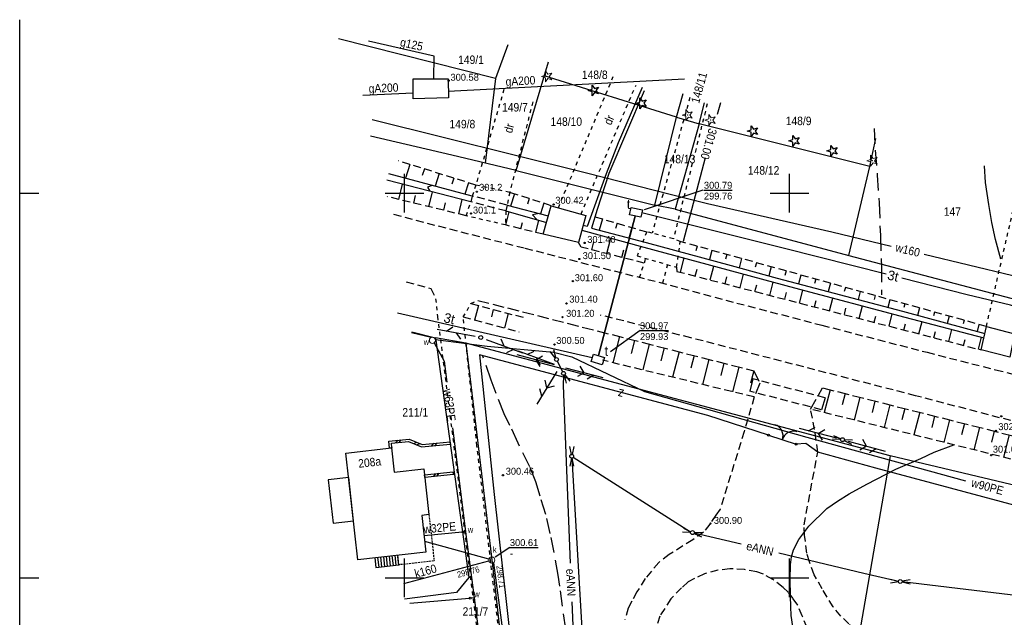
# Model space of a CAD drawing. Extents: x 4615668 to 9249187, y 5334101 to 10688993.
# Tile 98 of 120: x 4667634 to 4667762, y 5337664 to 5337742. Entities that reach past the tile are written whole.
import ezdxf
from ezdxf.enums import TextEntityAlignment as Align

# ---------------------------------------------------------------- set-up
doc = ezdxf.new("R2010")
doc.units = 0
doc.header["$MEASUREMENT"] = 0
for name, pattern in [('CHODNIK', [2, 1.5, -0.5]), ('DASHDOT', [25.4, 12.7, -6.35, 0, -6.35]), ('DROGA', [1, 0.5, -0.5]), ('HIDDEN', [0.375, 0.25, -0.125]), ('JEZDNIA', [1.5, 1, -0.5]), ('PRZEPUST', [1.5, 1, -0.5]), ('SKARPA1', [1.5, 1, -0.5]), ('WARSTWICA', [3, 2, -1])]:
    doc.linetypes.add(name, pattern=pattern)
for name, color, linetype in [('11', 7, 'Continuous'), ('12', 7, 'Continuous'), ('15', 7, 'Continuous'), ('16', 7, 'Continuous'), ('17', 7, 'Continuous'), ('18', 7, 'Continuous'), ('19', 7, 'Continuous'), ('2', 7, 'Continuous'), ('21', 7, 'Continuous'), ('22', 7, 'Continuous'), ('23', 7, 'Continuous'), ('24', 7, 'Continuous'), ('25', 7, 'Continuous'), ('26', 7, 'Continuous'), ('27', 7, 'Continuous'), ('28', 7, 'Continuous'), ('3', 7, 'Continuous'), ('31', 7, 'Continuous'), ('38', 7, 'Continuous'), ('43', 7, 'Continuous'), ('45', 7, 'Continuous'), ('47', 7, 'Continuous'), ('5', 7, 'Continuous'), ('50', 7, 'Continuous'), ('51', 7, 'Continuous'), ('52', 7, 'Continuous'), ('54', 7, 'Continuous'), ('56', 7, 'Continuous'), ('60', 7, 'Continuous'), ('SZZPZ_922', 7, 'Continuous'), ('UKKPA_506', 7, 'Continuous')]:
    doc.layers.add(name, color=color, linetype=linetype)
doc.styles.add('txt', font='TXT', dxfattribs={"height": 0.2})

# ---------------------------------------------------------------- blocks, each defined once
blk = doc.blocks.new('DR')
at = {"layer": '18', "color": 6, "linetype": 'Continuous', "style": 'txt', "width": 0.909091}
blk.add_text('dr', height=1.1, rotation=0.0001, dxfattribs=at).set_placement((0, 0), align=Align.MIDDLE)
blk = doc.blocks.new('A')
at = {"layer": '26', "color": 165, "linetype": 'Continuous'}
blk.add_circle((0, 0), 0.125, dxfattribs=at)
blk = doc.blocks.new('KL')
at = {"layer": 'UKKPA_506', "color": 7, "linetype": 'Continuous', "lineweight": 13}
blk.add_circle((0, 0), 0.4, dxfattribs=at)
blk = doc.blocks.new('BR')
at = {"layer": '38', "color": 97, "linetype": 'Continuous'}
for centre, start, end in [((-1.5, 0.05), 357.959, 90.5616), ((1.5, 0.06), 89.6223, 182.2249)]:
    blk.add_arc(centre, 1.5, start, end, dxfattribs=at)
blk = doc.blocks.new('Z')
at = {"layer": '60', "color": 11, "linetype": 'Continuous', "style": 'txt', "width": 0.88}
blk.add_text('z', height=1.25, rotation=0.0001, dxfattribs=at).set_placement((-0.01, 0.19), align=Align.MIDDLE)
blk = doc.blocks.new('SL')
at = {"layer": '22', "color": 1, "linetype": 'Continuous'}
for p, q in [((-1.27, 0.26), (-0.24, 0.05)), ((1.28, 0.26), (0.24, 0.05)), ((-0.25, -0.05), (-1.27, -0.26)), ((0.24, -0.05), (1.28, -0.26))]:
    blk.add_line(p, q, dxfattribs=at)
blk.add_circle((0, 0), 0.25, dxfattribs=at)
blk = doc.blocks.new('MSZ')
at = {"layer": '22', "color": 7, "linetype": 'Continuous'}
blk.add_circle((0, 0), 0.25, dxfattribs=at)
blk = doc.blocks.new('SL1')
at = {"layer": '22', "color": 1, "linetype": 'Continuous'}
for p, q in [((-0.245, 0.049), (-1.272, 0.256)), ((-0.245, -0.05), (-1.272, -0.256))]:
    blk.add_line(p, q, dxfattribs=at)
blk = doc.blocks.new('SEN')
at = {"layer": '22', "color": 1, "linetype": 'Continuous'}
for p, q in [((0.75, 0), (5.75, 0)), ((3.25, 0), (2.543, 0.707)), ((3.25, 0), (2.543, -0.707))]:
    blk.add_line(p, q, dxfattribs=at)
blk = doc.blocks.new('PLT')
at = {"layer": '24', "color": 40, "linetype": 'Continuous'}
for p, q in [((0.75, 0), (5.75, 0)), ((3.25, 0), (2.543, 0.707)), ((4.543, 0), (3.836, -0.707))]:
    blk.add_line(p, q, dxfattribs=at)
blk = doc.blocks.new('SLU')
at = {"layer": '22', "color": 1, "linetype": 'Continuous'}
blk.add_circle((0, 0), 0.25, dxfattribs=at)
blk = doc.blocks.new('WLD')
at = {"layer": '24', "color": 125, "linetype": 'Continuous'}
blk.add_lwpolyline([(0.75, -0.5), (-0.75, -0.5), (-0.75, 0.5), (0.75, 0.5)], close=True, dxfattribs=at)
blk = doc.blocks.new('WYS')
at = {"layer": '52', "color": 67, "linetype": 'Continuous'}
blk.add_circle((0, 0), 0.08, dxfattribs=at)
blk = doc.blocks.new('DI')
at = {"layer": 'SZZPZ_922', "color": 7, "linetype": 'Continuous', "lineweight": 13}
for p, q in [((-0.74, 0), (-0.23, 0.16)), ((-0.23, 0.7), (0.09, 0.27)), ((-0.23, 0.16), (-0.23, 0.7)), ((0.09, 0.27), (0.6, 0.43)), ((0.6, 0.43), (0.28, 0)), ((-0.23, -0.17), (-0.74, 0)), ((-0.23, -0.7), (-0.23, -0.17)), ((0.09, -0.27), (-0.23, -0.7)), ((0.6, -0.43), (0.09, -0.27)), ((0.28, 0), (0.6, -0.43))]:
    blk.add_line(p, q, dxfattribs=at)
blk.add_circle((0, 0), 0.0203, dxfattribs=at)
blk = doc.blocks.new('DIN')
at = {"layer": '47', "color": 3, "linetype": 'Continuous'}
for p, q in [((-0.736, -0.001), (-0.227, 0.164)), ((-0.227, 0.699), (0.087, 0.267)), ((-0.227, 0.164), (-0.227, 0.699)), ((0.087, 0.267), (0.595, 0.431)), ((0.595, 0.431), (0.281, -0.001)), ((-0.227, -0.166), (-0.736, -0.001)), ((-0.227, -0.702), (-0.227, -0.166)), ((0.087, -0.268), (-0.227, -0.702)), ((0.595, -0.434), (0.087, -0.268)), ((0.281, -0.001), (0.595, -0.434))]:
    blk.add_line(p, q, dxfattribs=at)

msp = doc.modelspace()

# ---------------------------------------------------------------- linework, layer by layer
at = {"layer": '11', "color": 2, "linetype": 'Continuous'}
for points in [[(4667678.296, 5337671.54), (4667676.739, 5337685.409), (4667682.665, 5337686.075), (4667683.019, 5337682.92), (4667686.853, 5337683.35), (4667687.521, 5337677.398), (4667686.599, 5337677.295), (4667687.133, 5337672.532)], [(4667677.097, 5337682.221), (4667674.435, 5337681.922), (4667675.065, 5337676.31), (4667677.727, 5337676.609)]]:
    msp.add_lwpolyline(points, close=True, dxfattribs=at)
at = {"layer": '11', "color": 2, "linetype": 'HIDDEN'}
msp.add_lwpolyline([(4667687.521, 5337677.398), (4667688.193, 5337671.387), (4667683.608, 5337670.874), (4667683.468, 5337672.121)], dxfattribs=at)
at = {"layer": '15', "color": 62, "linetype": 'Continuous'}
for p, q in [((4667680.856, 5337671.827), (4667680.996, 5337670.581)), ((4667681.229, 5337671.869), (4667681.369, 5337670.623)), ((4667681.602, 5337671.911), (4667681.742, 5337670.665)), ((4667681.976, 5337671.953), (4667682.115, 5337670.706)), ((4667682.349, 5337671.995), (4667682.489, 5337670.748)), ((4667682.722, 5337672.037), (4667682.862, 5337670.79)), ((4667683.095, 5337672.079), (4667683.235, 5337670.832))]:
    msp.add_line(p, q, dxfattribs=at)
msp.add_lwpolyline([(4667680.483, 5337671.786), (4667680.623, 5337670.539), (4667683.608, 5337670.874), (4667683.468, 5337672.121)], dxfattribs=at)
at = {"layer": '16', "color": 7, "linetype": 'CHODNIK'}
for p, q in [((4667693.868, 5337705.242), (4667729.749, 5337696.082)), ((4667737.104, 5337691.101), (4667738.669, 5337693.876)), ((4667738.669, 5337693.876), (4667788.45, 5337681.318))]:
    msp.add_line(p, q, dxfattribs=at)
at = {"layer": '16', "color": 7, "linetype": 'JEZDNIA'}
for points in [[(4667682.933, 5337716.443), (4667690.202, 5337714.52), (4667699.987, 5337712.037), (4667708.691, 5337709.797), (4667717.401, 5337707.6), (4667727.501, 5337704.895), (4667738.542, 5337702.031), (4667752.237, 5337698.492), (4667761.132, 5337696.228), (4667784.846, 5337690.188), (4667804.536, 5337685.513), (4667817.664, 5337682.414), (4667834.902, 5337678.358), (4667855.374, 5337673.479), (4667871.977, 5337669.287), (4667901.7, 5337661.636), (4667907.946, 5337660.185), (4667909.889, 5337660.611), (4667911.616, 5337661.184), (4667912.428, 5337661.667), (4667914.817, 5337662.681), (4667918.24, 5337669.615), (4667922.544, 5337678.771)], [(4667684.573, 5337707.673), (4667687.749, 5337706.805), (4667688.394, 5337705.453)], [(4668079.341, 5337606.514), (4668064.289, 5337611.917), (4668043.537, 5337619.106), (4668033.707, 5337622.279), (4668018.374, 5337626.336), (4668006.729, 5337629.434), (4667994.041, 5337632.725), (4667973.88, 5337637.734), (4667943.611, 5337645.015), (4667916.315, 5337651.715), (4667899.774, 5337655.907), (4667888.041, 5337658.824), (4667869.458, 5337663.346), (4667845.747, 5337669.192), (4667828.156, 5337673.571), (4667804.001, 5337679.574), (4667776.181, 5337686.217), (4667750.737, 5337692.849), (4667721.557, 5337700.378), (4667709.817, 5337703.319)], [(4667729.77, 5337692.691), (4667728.474, 5337688.208), (4667725.36, 5337678.129), (4667724.799, 5337677.349), (4667723.996, 5337676.158), (4667723.206, 5337675.124), (4667721.792, 5337674.116), (4667718.729, 5337672.229), (4667717.379, 5337671.195), (4667715.626, 5337669.085), (4667714.545, 5337667.349), (4667713.864, 5337666.139), (4667713.417, 5337665.248), (4667712.968, 5337663.774)], [(4667740.421, 5337651.106), (4667740.706, 5337651.684), (4667742.42, 5337660.165), (4667742.831, 5337662.402), (4667742.082, 5337663.198), (4667741.017, 5337664.213), (4667740.049, 5337665.401), (4667738.618, 5337667.738), (4667737.573, 5337669.588), (4667736.955, 5337671.276), (4667736.617, 5337672.407), (4667736.32, 5337674.729), (4667736.261, 5337676.065), (4667738.038, 5337685.53), (4667737.614, 5337688.444), (4667737.104, 5337691.101)], [(4667736.025, 5337664.242), (4667735.428, 5337665.656), (4667734.836, 5337666.502), (4667734.209, 5337667.308), (4667733.52, 5337667.949), (4667732.204, 5337668.977), (4667730.992, 5337669.66), (4667730.103, 5337669.974), (4667728.528, 5337670.262), (4667726.599, 5337670.375), (4667725.048, 5337670.175), (4667723.327, 5337669.711), (4667722.041, 5337669.12), (4667721.178, 5337668.68)], [(4667721.178, 5337668.68), (4667720.347, 5337667.895), (4667718.953, 5337666.469), (4667717.516, 5337664.217), (4667717.052, 5337662.672)], [(4667736.638, 5337662.678), (4667736.025, 5337664.242)]]:
    msp.add_lwpolyline(points, dxfattribs=at)
at = {"layer": '16', "color": 7, "linetype": 'CHODNIK'}
msp.add_lwpolyline([(4667729.749, 5337696.082), (4667730.517, 5337694.485), (4667729.77, 5337692.691)], dxfattribs=at)
at = {"layer": '17', "color": 97, "linetype": 'DROGA'}
for p, q in [((4667704.334, 5337717.287), (4667711.65, 5337734.773)), ((4667707.287, 5337716.462), (4667714.423, 5337733.229)), ((4667697.267, 5337732.66), (4667693.612, 5337720.225)), ((4667701.009, 5337731.028), (4667698.017, 5337719.279)), ((4667721.42, 5337731.594), (4667716.514, 5337713.977)), ((4667723.676, 5337730.784), (4667719.278, 5337713.242)), ((4667759.941, 5337701.857), (4667764.362, 5337721.065)), ((4667698.017, 5337719.279), (4667697.675, 5337717.616)), ((4667714.885, 5337708.235), (4667715.688, 5337710.698)), ((4667718.505, 5337709.893), (4667717.843, 5337707.482))]:
    msp.add_line(p, q, dxfattribs=at)
for points in [[(4667698.017, 5337719.279), (4667693.612, 5337720.225), (4667693.156, 5337718.805)], [(4667697.531, 5337716.857), (4667697.448, 5337715.042), (4667692.358, 5337716.238), (4667692.983, 5337718.069)], [(4667716.514, 5337713.977), (4667715.812, 5337714.146), (4667714.558, 5337711.021), (4667719.697, 5337709.552), (4667720.18, 5337712.882), (4667719.278, 5337713.242), (4667716.514, 5337713.977)], [(4667688.394, 5337705.453), (4667688.635, 5337703.153), (4667693.827, 5337661.87), (4667697.38, 5337631.428)], [(4667699.615, 5337630.802), (4667697.784, 5337652.367), (4667693.758, 5337686.352), (4667691.962, 5337703.083), (4667692.983, 5337704.824), (4667693.868, 5337705.242)]]:
    msp.add_lwpolyline(points, dxfattribs=at)
at = {"layer": '19', "color": 7, "linetype": 'Continuous'}
for p, q in [((4667693.156, 5337718.805), (4667692.983, 5337718.069)), ((4667697.675, 5337717.616), (4667697.531, 5337716.857)), ((4667729.605, 5337695.052), (4667729.229, 5337693.426)), ((4667738.982, 5337692.579), (4667738.523, 5337691.025))]:
    msp.add_line(p, q, dxfattribs=at)
at = {"layer": '19', "color": 172, "linetype": 'PRZEPUST'}
for p, q in [((4667697.531, 5337716.857), (4667692.983, 5337718.069)), ((4667697.675, 5337717.616), (4667693.156, 5337718.805)), ((4667738.982, 5337692.579), (4667729.605, 5337695.052)), ((4667738.523, 5337691.025), (4667729.229, 5337693.426))]:
    msp.add_line(p, q, dxfattribs=at)
at = {"layer": '19', "color": 172, "linetype": 'Continuous'}
for p, q in [((4667683.237, 5337686.737), (4667683.502, 5337687.069)), ((4667683.659, 5337686.785), (4667683.924, 5337687.116)), ((4667682.702, 5337686.079), (4667682.404, 5337686.045)), ((4667685.57, 5337686.638), (4667685.962, 5337686.799)), ((4667685.962, 5337686.475), (4667686.354, 5337686.636)), ((4667687.88, 5337686.342), (4667688.151, 5337686.669)), ((4667688.303, 5337686.382), (4667688.573, 5337686.709)), ((4667690.309, 5337686.572), (4667690.281, 5337686.87)), ((4667686.942, 5337682.554), (4667690.689, 5337682.975)), ((4667686.976, 5337682.256), (4667686.942, 5337682.554)), ((4667686.976, 5337682.256), (4667690.723, 5337682.677)), ((4667688.168, 5337682.39), (4667688.433, 5337682.722)), ((4667688.59, 5337682.437), (4667688.854, 5337682.769)), ((4667690.723, 5337682.677), (4667690.689, 5337682.975))]:
    msp.add_line(p, q, dxfattribs=at)
for points in [[(4667682.404, 5337686.045), (4667682.304, 5337686.934), (4667684.931, 5337687.229), (4667686.621, 5337686.525), (4667690.281, 5337686.87)], [(4667682.702, 5337686.079), (4667682.636, 5337686.67), (4667684.887, 5337686.923), (4667686.575, 5337686.219), (4667690.309, 5337686.572)]]:
    msp.add_lwpolyline(points, dxfattribs=at)
for p in [(4667682.702, 5337686.079), (4667690.309, 5337686.572), (4667686.976, 5337682.256), (4667690.723, 5337682.677)]:
    msp.add_point(p, dxfattribs=at)
at = {"layer": '2', "color": 7, "linetype": 'Continuous'}
for p, q in [((4667698.838, 5337722.13), (4667703.033, 5337736.223)), ((4667719.692, 5337729.057), (4667702.501, 5337734.434)), ((4667696.175, 5337734.055), (4667694.831, 5337723.076)), ((4667744.779, 5337722.65), (4667745.565, 5337726.282)), ((4667692.299, 5337699.687), (4667688.375, 5337700.38)), ((4667747.425, 5337685.041), (4667692.299, 5337699.687))]:
    msp.add_line(p, q, dxfattribs=at)
for points in [[(4667697.765, 5337738.439), (4667696.175, 5337734.055), (4667675.759, 5337739.219)], [(4667698.838, 5337722.13), (4667716.875, 5337717.629), (4667719.692, 5337729.057), (4667720.548, 5337732.141)], [(4667719.692, 5337729.057), (4667722.616, 5337728.191), (4667723.322, 5337730.917)], [(4667722.616, 5337728.191), (4667719.52, 5337717.111), (4667716.875, 5337717.629)], [(4667719.52, 5337717.111), (4667742.085, 5337711.064), (4667744.779, 5337722.65), (4667722.616, 5337728.191)], [(4667698.838, 5337722.13), (4667690.49, 5337724.1), (4667679.931, 5337726.585)], [(4667742.085, 5337711.064), (4667764.757, 5337705.09), (4667768.046, 5337720.606)], [(4667685.306, 5337701.153), (4667688.375, 5337700.38), (4667692.716, 5337669.249), (4667691.097, 5337667.303), (4667684.341, 5337666.396)], [(4667692.299, 5337699.687), (4667695.77, 5337670.813), (4667700.337, 5337630.225)], [(4667782.079, 5337676.828), (4667747.425, 5337685.041), (4667742.176, 5337654.598)]]:
    msp.add_lwpolyline(points, dxfattribs=at)
at = {"layer": '21', "color": 1, "linetype": 'Continuous'}
for p, q in [((4667706.08, 5337684.731), (4667707.527, 5337659.82)), ((4667721.507, 5337675.121), (4667706.276, 5337684.834)), ((4667728.077, 5337673.549), (4667721.992, 5337674.999))]:
    msp.add_line(p, q, dxfattribs=at)
for points in [[(4667704.998, 5337695.505), (4667704.96, 5337694.166), (4667705.855, 5337671.114)], [(4667748.507, 5337668.71), (4667744.025, 5337669.747), (4667732.989, 5337672.378)], [(4667768.698, 5337666.65), (4667765.521, 5337666.695), (4667749.005, 5337668.684)], [(4667706.069, 5337666.068), (4667706.606, 5337653.734), (4667714.192, 5337645.616)]]:
    msp.add_lwpolyline(points, dxfattribs=at)
at = {"layer": '22', "color": 7, "linetype": 'DASHDOT'}
msp.add_line((4667704.199, 5337697.344), (4667704.892, 5337695.979), dxfattribs=at)
at = {"layer": '23', "color": 40, "linetype": 'Continuous'}
for p, q in [((4667709.57, 5337698.06), (4667714.308, 5337716.197)), ((4667714.308, 5337716.197), (4667709.57, 5337698.06)), ((4667708.738, 5337697.764), (4667683.453, 5337703.596))]:
    msp.add_line(p, q, dxfattribs=at)
for points in [[(4667746.94, 5337708.635), (4667733.722, 5337711.975), (4667715.176, 5337716.623)], [(4667781.561, 5337698.83), (4667763.058, 5337704.603), (4667757.451, 5337705.979), (4667748.976, 5337708.121)]]:
    msp.add_lwpolyline(points, dxfattribs=at)
at = {"layer": '25', "color": 165, "linetype": 'Continuous'}
for p, q in [((4667687.813, 5337700.411), (4667685.254, 5337701.019)), ((4667691.837, 5337675.131), (4667686.896, 5337674.65)), ((4667692.085, 5337675.154), (4667692.25, 5337675.169)), ((4667692.25, 5337675.169), (4667693.376, 5337666.583)), ((4667693.376, 5337666.583), (4667693.018, 5337666.546)), ((4667693.376, 5337666.583), (4667694.327, 5337659.498)), ((4667692.769, 5337666.522), (4667685.019, 5337665.866))]:
    msp.add_line(p, q, dxfattribs=at)
for points in [[(4667680.135, 5337728.729), (4667707.994, 5337721.818), (4667719.032, 5337719.006), (4667723.724, 5337717.815), (4667739.863, 5337714.166), (4667747.588, 5337712.302)], [(4667751.866, 5337711.269), (4667780.675, 5337704.317), (4667806.836, 5337697.634), (4667829.234, 5337691.73), (4667849.557, 5337685.615), (4667865.745, 5337681.76), (4667868.975, 5337680.863)], [(4667688.364, 5337700.152), (4667695.079, 5337699.3), (4667703.695, 5337698.512), (4667706.103, 5337697.89), (4667715.51, 5337693.383), (4667736.624, 5337687.48), (4667757.239, 5337681.814)], [(4667688.199, 5337699.714), (4667689.494, 5337697.331), (4667689.832, 5337694.615)], [(4667690.574, 5337688.661), (4667691.386, 5337682.137), (4667692.25, 5337675.169)]]:
    msp.add_lwpolyline(points, dxfattribs=at)
at = {"layer": '27', "color": 17, "linetype": 'Continuous'}
for p, q in [((4667695.305, 5337671.598), (4667686.98, 5337673.9)), ((4667684.268, 5337668.453), (4667695.304, 5337671.388))]:
    msp.add_line(p, q, dxfattribs=at)
msp.add_lwpolyline([(4667695.906, 5337671.154), (4667697.091, 5337662.376), (4667699.454, 5337641.831)], dxfattribs=at)
at = {"layer": '31', "color": 2, "linetype": 'Continuous'}
for p, q in [((4667690.034, 5337732.423), (4667720.737, 5337734.038)), ((4667685.476, 5337732.162), (4667678.919, 5337731.875))]:
    msp.add_line(p, q, dxfattribs=at)
msp.add_lwpolyline([(4667688.171, 5337734.012), (4667688.206, 5337736.986), (4667679.649, 5337738.907)], dxfattribs=at)
at = {"layer": '38', "color": 97, "linetype": 'Continuous'}
msp.add_line((4667731.626, 5337687.723), (4667735.247, 5337686.564), dxfattribs=at)
for points in [[(4667685.491, 5337734.014), (4667690.002, 5337734.01), (4667690.052, 5337731.548), (4667685.47, 5337731.421), (4667685.491, 5337734.014)], [(4667731.626, 5337687.723), (4667723.771, 5337690.262), (4667694.091, 5337698.151), (4667695.992, 5337680.038), (4667699.29, 5337650.66), (4667701.347, 5337629.976), (4667702.8, 5337601.964), (4667703.872, 5337580.244)], [(4667736.1, 5337621.545), (4667739.184, 5337637.79), (4667739.279, 5337638.322), (4667774.339, 5337630.139), (4667777.093, 5337646.574), (4667781.724, 5337673.823), (4667766.754, 5337677.784), (4667745.577, 5337683.448), (4667738.038, 5337685.53), (4667736.497, 5337686.623), (4667735.247, 5337686.564)]]:
    msp.add_lwpolyline(points, dxfattribs=at)
for centre in [(4667731.626, 5337687.723), (4667735.247, 5337686.564)]:
    msp.add_circle(centre, 0.125, dxfattribs=at)
at = {"layer": '43', "color": 125, "linetype": 'Continuous'}
for points in [[(4667703.398, 5337717.548), (4667707.902, 5337716.29), (4667706.944, 5337712.785), (4667702.378, 5337713.837), (4667703.398, 5337717.548)], [(4667759.941, 5337701.857), (4667763.602, 5337700.891), (4667763, 5337697.861), (4667759.28, 5337698.798), (4667759.941, 5337701.857)]]:
    msp.add_lwpolyline(points, dxfattribs=at)
at = {"layer": '45', "color": 219, "linetype": 'Continuous'}
for p, q in [((4667693.156, 5337718.805), (4667682.29, 5337721.682)), ((4667692.983, 5337718.069), (4667682.032, 5337720.875)), ((4667697.531, 5337716.857), (4667702.803, 5337715.382)), ((4667697.675, 5337717.616), (4667703.031, 5337716.213))]:
    msp.add_line(p, q, dxfattribs=at)
for points in [[(4667715.242, 5337732.92), (4667712.119, 5337725.705), (4667710.534, 5337721.703), (4667708.068, 5337714.822), (4667707.539, 5337714.962)], [(4667715.485, 5337732.467), (4667710.892, 5337721.726), (4667709.382, 5337717.061), (4667708.644, 5337714.637)], [(4667687.95, 5337720.184), (4667687.33, 5337719.975), (4667687.657, 5337719.434)], [(4667701.856, 5337716.521), (4667700.977, 5337716.363), (4667701.519, 5337715.741)], [(4667707.374, 5337714.357), (4667715.436, 5337712.169), (4667735.028, 5337706.864), (4667749.333, 5337703.065), (4667759.621, 5337700.374)], [(4667708.644, 5337714.637), (4667715.75, 5337712.745), (4667726.804, 5337709.764), (4667732.764, 5337708.137), (4667749.061, 5337703.823), (4667759.74, 5337700.929)]]:
    msp.add_lwpolyline(points, dxfattribs=at)
at = {"layer": '50', "color": 216, "linetype": 'Continuous'}
for p, q in [((4667725.418, 5337730.915), (4667724.982, 5337729.383)), ((4667723.386, 5337723.781), (4667720.544, 5337712.903))]:
    msp.add_line(p, q, dxfattribs=at)
at = {"layer": '50', "color": 245, "linetype": 'WARSTWICA'}
for points in [[(4667745.347, 5337727.582), (4667745.472, 5337724.744), (4667745.753, 5337721.51), (4667745.998, 5337717.93), (4667746.167, 5337713.67), (4667746.31, 5337709.602), (4667746.304, 5337705.966)], [(4667708.473, 5337608.792), (4667707.947, 5337613.733), (4667707.054, 5337622.553), (4667706.437, 5337632.047), (4667706.004, 5337641.806), (4667705.924, 5337646.733), (4667705.856, 5337654.195), (4667705.635, 5337659.043), (4667705.29, 5337662.526), (4667704.514, 5337668.087), (4667704.311, 5337669.533), (4667703.801, 5337672.479), (4667703.284, 5337674.962), (4667702.711, 5337677.418), (4667701.954, 5337679.781), (4667701.408, 5337681.65), (4667700.616, 5337683.627), (4667699.097, 5337686.682), (4667698.045, 5337688.998), (4667697.296, 5337690.488), (4667696.258, 5337693.123), (4667695.61, 5337694.884), (4667694.515, 5337697.982)]]:
    msp.add_lwpolyline(points, dxfattribs=at)
at = {"layer": '50', "color": 216, "linetype": 'Continuous'}
for points in [[(4667761.807, 5337710.613), (4667761.112, 5337713.154), (4667760.663, 5337715.346), (4667760.244, 5337717.71), (4667759.807, 5337720.576), (4667759.706, 5337722.729)], [(4667734.913, 5337661.992), (4667734.586, 5337664.284), (4667734.515, 5337665.401), (4667734.497, 5337666.856), (4667734.434, 5337668.97), (4667734.503, 5337670.882), (4667734.616, 5337671.928), (4667734.885, 5337672.812), (4667735.576, 5337674.149), (4667736.87, 5337675.883), (4667739.217, 5337678.214), (4667740.589, 5337679.146), (4667742.124, 5337680.115), (4667744.403, 5337681.379), (4667748.187, 5337683.313), (4667751.409, 5337684.712), (4667753.163, 5337685.497), (4667755.707, 5337686.473)]]:
    msp.add_lwpolyline(points, dxfattribs=at)
at = {"layer": '51', "color": 3, "linetype": 'SKARPA1'}
for p, q in [((4667693.612, 5337720.225), (4667683.574, 5337723.373)), ((4667703.398, 5337717.548), (4667698.017, 5337719.279)), ((4667692.358, 5337716.238), (4667682.106, 5337718.726)), ((4667709.089, 5337716.098), (4667715.812, 5337714.146)), ((4667702.378, 5337713.837), (4667697.448, 5337715.042)), ((4667759.941, 5337701.857), (4667720.18, 5337712.882)), ((4667692.983, 5337704.824), (4667699.908, 5337703.007)), ((4667691.962, 5337703.083), (4667699.239, 5337701.169)), ((4667729.77, 5337692.691), (4667710.063, 5337697.464)), ((4667787.867, 5337678.473), (4667737.104, 5337691.101))]:
    msp.add_line(p, q, dxfattribs=at)
at = {"layer": '51', "color": 3, "linetype": 'Continuous'}
for p, q in [((4667685.024, 5337722.918), (4667684.457, 5337721.108)), ((4667686.933, 5337722.32), (4667686.662, 5337721.458)), ((4667688.841, 5337721.721), (4667688.327, 5337720.083)), ((4667683.612, 5337718.361), (4667684.094, 5337720.347)), ((4667690.749, 5337721.123), (4667690.506, 5337720.347)), ((4667692.658, 5337720.524), (4667692.198, 5337719.059)), ((4667687.499, 5337717.417), (4667687.969, 5337719.354)), ((4667698.638, 5337719.079), (4667698.129, 5337717.497)), ((4667685.555, 5337717.889), (4667685.793, 5337718.87)), ((4667689.443, 5337716.946), (4667689.675, 5337717.901)), ((4667691.386, 5337716.474), (4667691.844, 5337718.361)), ((4667700.542, 5337718.467), (4667700.305, 5337717.728)), ((4667702.446, 5337717.854), (4667702.005, 5337716.482)), ((4667697.521, 5337715.024), (4667697.941, 5337716.742)), ((4667699.464, 5337714.549), (4667699.666, 5337715.376)), ((4667701.407, 5337714.074), (4667701.795, 5337715.664)), ((4667710.049, 5337715.819), (4667709.63, 5337714.375)), ((4667711.97, 5337715.262), (4667711.767, 5337714.561)), ((4667713.891, 5337714.704), (4667713.496, 5337713.345)), ((4667708.704, 5337711.809), (4667708.964, 5337712.832)), ((4667710.642, 5337711.316), (4667711.154, 5337713.331)), ((4667712.58, 5337710.823), (4667712.833, 5337711.815)), ((4667722.359, 5337712.278), (4667722.189, 5337711.666)), ((4667724.286, 5337711.743), (4667723.951, 5337710.533)), ((4667720.191, 5337708.9), (4667720.67, 5337710.752)), ((4667726.214, 5337711.209), (4667726.048, 5337710.611)), ((4667728.141, 5337710.675), (4667727.812, 5337709.489)), ((4667730.068, 5337710.14), (4667729.905, 5337709.551)), ((4667722.128, 5337708.399), (4667722.364, 5337709.314)), ((4667724.064, 5337707.899), (4667724.531, 5337709.706)), ((4667731.995, 5337709.606), (4667731.671, 5337708.435)), ((4667733.923, 5337709.071), (4667733.762, 5337708.493)), ((4667726, 5337707.398), (4667726.231, 5337708.291)), ((4667727.937, 5337706.898), (4667728.392, 5337708.661)), ((4667731.81, 5337705.897), (4667732.254, 5337707.615)), ((4667735.85, 5337708.537), (4667735.536, 5337707.403)), ((4667737.777, 5337708.003), (4667737.623, 5337707.447)), ((4667729.873, 5337706.398), (4667730.098, 5337707.268)), ((4667733.746, 5337705.397), (4667733.965, 5337706.245)), ((4667735.682, 5337704.896), (4667736.116, 5337706.575)), ((4667739.705, 5337707.468), (4667739.403, 5337706.38)), ((4667741.632, 5337706.934), (4667741.484, 5337706.401)), ((4667743.559, 5337706.399), (4667743.27, 5337705.356)), ((4667737.619, 5337704.396), (4667737.834, 5337705.229)), ((4667739.555, 5337703.896), (4667739.982, 5337705.548)), ((4667745.486, 5337705.865), (4667745.345, 5337705.355)), ((4667747.414, 5337705.331), (4667747.137, 5337704.332)), ((4667693.95, 5337704.57), (4667693.457, 5337702.69)), ((4667695.885, 5337704.063), (4667695.638, 5337703.122)), ((4667741.491, 5337703.395), (4667741.703, 5337704.215)), ((4667743.428, 5337702.895), (4667743.848, 5337704.522)), ((4667749.341, 5337704.796), (4667749.206, 5337704.308)), ((4667751.268, 5337704.262), (4667751.001, 5337703.297)), ((4667753.196, 5337703.727), (4667753.063, 5337703.251)), ((4667697.819, 5337703.555), (4667697.325, 5337701.672)), ((4667745.364, 5337702.394), (4667745.573, 5337703.201)), ((4667747.301, 5337701.894), (4667747.714, 5337703.495)), ((4667751.173, 5337700.893), (4667751.583, 5337702.477)), ((4667755.123, 5337703.193), (4667754.862, 5337702.251)), ((4667757.05, 5337702.659), (4667756.921, 5337702.193)), ((4667749.237, 5337701.393), (4667749.442, 5337702.188)), ((4667753.11, 5337700.393), (4667753.314, 5337701.182)), ((4667755.046, 5337699.892), (4667755.452, 5337701.464)), ((4667758.977, 5337702.124), (4667758.722, 5337701.205)), ((4667712.278, 5337700.542), (4667711.409, 5337697.138)), ((4667714.215, 5337700.048), (4667713.784, 5337698.357)), ((4667756.982, 5337699.392), (4667757.185, 5337700.175)), ((4667758.919, 5337698.891), (4667759.322, 5337700.452)), ((4667716.153, 5337699.553), (4667715.296, 5337696.196)), ((4667718.091, 5337699.058), (4667717.666, 5337697.392)), ((4667720.029, 5337698.563), (4667719.184, 5337695.255)), ((4667721.967, 5337698.069), (4667721.548, 5337696.426)), ((4667723.905, 5337697.574), (4667723.072, 5337694.313)), ((4667725.843, 5337697.079), (4667725.429, 5337695.461)), ((4667727.78, 5337696.585), (4667726.96, 5337693.372)), ((4667729.718, 5337696.09), (4667729.311, 5337694.495)), ((4667739.639, 5337693.631), (4667738.888, 5337690.657)), ((4667741.578, 5337693.142), (4667741.204, 5337691.658)), ((4667743.517, 5337692.653), (4667742.77, 5337689.691)), ((4667745.456, 5337692.164), (4667745.084, 5337690.686)), ((4667747.396, 5337691.675), (4667746.652, 5337688.726)), ((4667749.335, 5337691.185), (4667748.964, 5337689.714)), ((4667751.274, 5337690.696), (4667750.533, 5337687.76)), ((4667753.213, 5337690.207), (4667752.844, 5337688.742)), ((4667755.153, 5337689.718), (4667754.415, 5337686.795)), ((4667757.092, 5337689.229), (4667756.724, 5337687.77)), ((4667759.031, 5337688.739), (4667758.297, 5337685.829)), ((4667760.97, 5337688.25), (4667760.604, 5337686.798)), ((4667762.91, 5337687.761), (4667762.179, 5337684.863))]:
    msp.add_line(p, q, dxfattribs=at)
at = {"layer": '51', "color": 3, "linetype": 'SKARPA1'}
for points in [[(4667715.488, 5337710.084), (4667707.306, 5337712.164), (4667706.944, 5337712.785)], [(4667719.697, 5337709.552), (4667719.745, 5337709.015), (4667759.28, 5337698.798)]]:
    msp.add_lwpolyline(points, dxfattribs=at)
at = {"layer": '54', "color": 40, "linetype": 'Continuous'}
for p, q in [((4667723.114, 5337719.567), (4667715.494, 5337717.003)), ((4667714.943, 5337701.312), (4667711.123, 5337698.575))]:
    msp.add_line(p, q, dxfattribs=at)
at = {"layer": '56', "color": 17, "linetype": 'Continuous'}
msp.add_line((4667698.038, 5337673.136), (4667696.131, 5337671.862), dxfattribs=at)
at = {"layer": '60', "color": 7, "linetype": 'Continuous'}
for p, q in [((4667684.354, 5337716.683), (4667684.354, 5337721.683)), ((4667734.354, 5337716.683), (4667734.354, 5337721.683)), ((4667634.354, 5337719.183), (4667636.854, 5337719.183)), ((4667681.854, 5337719.183), (4667686.854, 5337719.183)), ((4667731.854, 5337719.183), (4667736.854, 5337719.183)), ((4667684.354, 5337666.683), (4667684.354, 5337671.683)), ((4667734.354, 5337666.683), (4667734.354, 5337671.683)), ((4667634.354, 5337669.183), (4667636.854, 5337669.183)), ((4667681.854, 5337669.183), (4667686.854, 5337669.183)), ((4667731.854, 5337669.183), (4667736.854, 5337669.183))]:
    msp.add_line(p, q, dxfattribs=at)
msp.add_lwpolyline([(4668034.354, 5337741.717), (4668034.354, 5337569.183), (4667634.354, 5337569.183), (4667634.354, 5337741.717)], dxfattribs=at)

# ---------------------------------------------------------------- block references
at = {"layer": '18', "color": 6, "linetype": 'Continuous'}
for p, xscale, yscale, rotation in [((4667710.89, 5337728.699), 1.000000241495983, 1.000000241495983, 66.66793299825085), ((4667697.898, 5337727.616), 0.9999980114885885, 0.9999980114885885, 75.3027314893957)]:
    msp.add_blockref('DR', p, dxfattribs=dict(at, xscale=xscale, yscale=yscale, rotation=rotation))
at = {"layer": '22', "color": 1, "linetype": 'Continuous'}
for name, p, xscale, yscale, rotation in [('SEN', (4667704.546, 5337696.661), 0.9999986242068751, 0.9999986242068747, 164.6621376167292), ('SL1', (4667704.087, 5337697.567), 0.9999991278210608, 0.9999991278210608, 296.8678837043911), ('SEN', (4667704.546, 5337696.661), 1.000000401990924, 1.000000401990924, 238.6346343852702), ('SEN', (4667704.546, 5337696.661), 1.000001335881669, 1.000001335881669, 345.4552621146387), ('SL1', (4667705.005, 5337695.755), 0.9999991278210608, 0.9999991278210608, 116.8678837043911), ('SEN', (4667741.243, 5337687.14), 1.000001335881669, 1.000001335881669, 165.4552621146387), ('SL', (4667741.243, 5337687.14), 1.000000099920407, 1.000000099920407, 345.7755805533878), ('SEN', (4667741.243, 5337687.14), 1.000000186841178, 1.000000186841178, 344.8056987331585), ('SL', (4667721.752, 5337675.07), 1.000000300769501, 1.000000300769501, 346.1908232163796), ('SL', (4667748.757, 5337668.716), 0.9999989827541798, 0.9999989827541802, 358.5185336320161)]:
    msp.add_blockref(name, p, dxfattribs=dict(at, xscale=xscale, yscale=yscale, rotation=rotation))
at = {"layer": '22', "color": 7, "linetype": 'Continuous'}
for p in [(4667704.087, 5337697.567), (4667705.005, 5337695.755)]:
    msp.add_blockref('MSZ', p, dxfattribs=at)
at = {"layer": '22', "color": 1, "linetype": 'Continuous'}
msp.add_blockref('SLU', (4667741.243, 5337687.14), dxfattribs=at)
at = {"layer": '22', "color": 1, "linetype": 'Continuous', "rotation": 270}
msp.add_blockref('SL', (4667706.073, 5337684.981), dxfattribs=at)
at = {"layer": '24', "color": 125, "linetype": 'Continuous'}
for p, xscale, yscale, rotation in [((4667714.424, 5337716.684), 0.999997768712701, 0.999997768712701, 348.7592932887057), ((4667709.463, 5337697.57), 1.000002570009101, 1.000002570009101, 342.8826180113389)]:
    msp.add_blockref('WLD', p, dxfattribs=dict(at, xscale=xscale, yscale=yscale, rotation=rotation))
at = {"layer": '24', "color": 40, "linetype": 'Continuous'}
for p, xscale, yscale, rotation in [((4667694.255, 5337700.418), 0.9999988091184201, 0.9999988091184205, 169.3823934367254), ((4667694.255, 5337700.418), 1.00000057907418, 1.00000057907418, 339.8986575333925), ((4667704.546, 5337696.661), 0.999999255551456, 0.999999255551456, 160.0250083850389), ((4667704.546, 5337696.661), 1.000000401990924, 1.000000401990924, 238.6346343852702), ((4667704.546, 5337696.661), 1.000001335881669, 1.000001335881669, 345.4552621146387), ((4667741.243, 5337687.14), 1.000001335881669, 1.000001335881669, 165.4552621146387), ((4667741.243, 5337687.14), 1.000000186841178, 1.000000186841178, 344.8056987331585)]:
    msp.add_blockref('PLT', p, dxfattribs=dict(at, xscale=xscale, yscale=yscale, rotation=rotation))
msp.add_blockref('SLU', (4667694.255, 5337700.418), dxfattribs=at)
at = {"layer": '26', "color": 165, "linetype": 'Continuous'}
for name, p in [('KL', (4667687.978, 5337700.047)), ('A', (4667691.961, 5337675.143)), ('A', (4667692.894, 5337666.533))]:
    msp.add_blockref(name, p, dxfattribs=at)
at = {"layer": '28', "color": 17, "linetype": 'Continuous'}
msp.add_blockref('KL', (4667695.691, 5337671.491), dxfattribs=at)
at = {"layer": '38', "color": 97, "linetype": 'Continuous', "xscale": 0.9999978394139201, "yscale": 0.9999978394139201, "rotation": 342.2415555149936}
msp.add_blockref('BR', (4667733.436, 5337687.144), dxfattribs=at)
at = {"layer": '47', "color": 3, "linetype": 'Continuous'}
for name, p in [('DI', (4667702.875, 5337734.352)), ('DIN', (4667708.934, 5337732.503)), ('DIN', (4667715.14, 5337730.851)), ('DI', (4667721.138, 5337729.329)), ('DI', (4667724.116, 5337728.677)), ('DIN', (4667729.607, 5337727.245)), ('DIN', (4667735.022, 5337725.97)), ('DIN', (4667739.95, 5337724.687)), ('DI', (4667745.131, 5337723.396))]:
    msp.add_blockref(name, p, dxfattribs=at)
at = {"layer": '52', "color": 67, "linetype": 'Continuous'}
for p in [(4667690.083, 5337733.805), (4667693.748, 5337719.365), (4667703.72, 5337717.702), (4667692.975, 5337716.54), (4667707.75, 5337712.708), (4667707.058, 5337710.625), (4667706.221, 5337707.749), (4667705.386, 5337704.848), (4667704.876, 5337703.059), (4667703.838, 5337699.499), (4667761.87, 5337690.181), (4667761.201, 5337688.284), (4667760.559, 5337685.115), (4667697.136, 5337682.516), (4667724.094, 5337676.255)]:
    msp.add_blockref('WYS', p, dxfattribs=at)
at = {"layer": '60', "color": 11, "linetype": 'Continuous', "xscale": 1.000000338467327, "yscale": 1.000000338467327, "rotation": 165.791822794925}
msp.add_blockref('Z', (4667712.457, 5337693.273), dxfattribs=at)

# ---------------------------------------------------------------- texts
at = {"layer": '12', "color": 62, "linetype": 'Continuous', "style": 'txt', "width": 0.909091}
msp.add_text('208a', height=1.1, rotation=6.41234, dxfattribs=at).set_placement((4667679.761, 5337684.741), align=Align.TOP_CENTER)
at = {"layer": '21', "color": 1, "linetype": 'Continuous', "style": 'txt', "width": 0.909091}
for rotation, p in [(346.59262, (4667730.534, 5337672.962)), (272.49092, (4667705.96, 5337668.59))]:
    msp.add_text('eANN', height=1.1, rotation=rotation, dxfattribs=at).set_placement(p, align=Align.MIDDLE)
at = {"layer": '24', "color": 125, "linetype": 'Continuous', "style": 'txt'}
for p in [(4667713.224, 5337717.13), (4667710.334, 5337698.036)]:
    msp.add_text('t', height=1.25, dxfattribs=at).set_placement(p)
at = {"layer": '25', "color": 165, "linetype": 'Continuous', "style": 'txt', "width": 0.909091}
for s, rotation, p in [('w160', 346.43245, (4667749.729, 5337711.785)), ('w63PE', 277.0981, (4667690.204, 5337691.637)), ('w90PE', 344.63089, (4667760.085, 5337681.031))]:
    msp.add_text(s, height=1.1, rotation=rotation, dxfattribs=at).set_placement(p, align=Align.MIDDLE)
msp.add_text('w32PE', height=1.1, rotation=5.56015, dxfattribs=at).set_placement((4667688.983, 5337675.154), align=Align.CENTER)
at = {"layer": '26', "color": 165, "linetype": 'Continuous', "style": 'txt', "width": 0.875}
for p in [(4667686.843, 5337699.453), (4667692.572, 5337675.03), (4667693.411, 5337666.669)]:
    msp.add_text('w', height=0.8, dxfattribs=at).set_placement(p)
at = {"layer": '27', "color": 17, "linetype": 'Continuous', "style": 'txt', "width": 0.909091}
msp.add_text('k160', height=1.1, rotation=14.89296, dxfattribs=at).set_placement((4667687.22, 5337669.547), align=Align.CENTER)
at = {"layer": '28', "color": 17, "linetype": 'Continuous', "style": 'txt', "width": 0.875}
msp.add_text('k', height=0.8, dxfattribs=at).set_placement((4667695.837, 5337672.459))
at = {"layer": '3', "color": 40, "linetype": 'Continuous', "style": 'txt'}
for rotation, p in [(347.0044, (4667747.677, 5337707.822)), (347.01184, (4667690.028, 5337702.274))]:
    msp.add_text('3t', height=1.25, rotation=rotation, dxfattribs=at).set_placement(p, align=Align.CENTER)
at = {"layer": '31', "color": 2, "linetype": 'Continuous', "style": 'txt', "width": 0.909091}
for s, rotation, p in [('g125', 347.34718, (4667685.152, 5337737.978)), ('gA200', 3.01141, (4667699.441, 5337733.217)), ('gA200', 2.51052, (4667681.648, 5337732.293))]:
    msp.add_text(s, height=1.1, rotation=rotation, dxfattribs=at).set_placement(p, align=Align.CENTER)
at = {"layer": '5', "color": 6, "linetype": 'Continuous', "style": 'txt', "width": 0.909091}
for s, p in [('149/1', (4667692.987, 5337736.533)), ('148/8', (4667709.063, 5337734.58)), ('149/7', (4667698.69, 5337730.357)), ('148/10', (4667705.368, 5337728.491)), ('148/9', (4667735.546, 5337728.586)), ('149/8', (4667691.866, 5337728.169)), ('148/13', (4667720.084, 5337723.628)), ('148/12', (4667731, 5337722.154)), ('147', (4667755.52, 5337716.783)), ('211/1', (4667685.741, 5337690.723)), ('211/7', (4667693.566, 5337664.837))]:
    msp.add_text(s, height=1.1, dxfattribs=at).set_placement(p, align=Align.MIDDLE)
msp.add_text('148/11', height=1.1, rotation=74.78284, dxfattribs=at).set_placement((4667722.601, 5337732.884), align=Align.MIDDLE)
at = {"layer": '50', "color": 6, "linetype": 'Continuous', "style": 'txt', "width": 0.909091}
msp.add_text('301.00', height=1.1, rotation=254.10345, dxfattribs=at).set_placement((4667723.873, 5337725.568), align=Align.MIDDLE)
at = {"layer": '52', "color": 67, "linetype": 'Continuous', "style": 'txt'}
for s, p in [('300.58', (4667690.324, 5337733.783)), ('301.2', (4667694.044, 5337719.485)), ('300.42', (4667703.939, 5337717.8)), ('301.1', (4667693.237, 5337716.529)), ('301.40', (4667708.089, 5337712.718)), ('301.50', (4667707.493, 5337710.604)), ('301.60', (4667706.465, 5337707.738)), ('301.40', (4667705.757, 5337704.954)), ('301.20', (4667705.343, 5337703.112)), ('300.50', (4667704.061, 5337699.594)), ('302.25', (4667761.486, 5337688.383)), ('301.02', (4667760.778, 5337685.454)), ('300.46', (4667697.497, 5337682.59)), ('300.90', (4667724.53, 5337676.202))]:
    msp.add_text(s, height=0.9, dxfattribs=at).set_placement(p)
at = {"layer": '54', "color": 40, "linetype": 'Continuous', "style": 'txt'}
for s, p in [('%%U300.79', (4667723.247, 5337719.75)), ('%%U300.97', (4667714.943, 5337701.492))]:
    msp.add_text(s, height=0.9, dxfattribs=at).set_placement(p)
for s, p in [('299.76', (4667723.247, 5337719.25)), ('299.93', (4667714.943, 5337700.992))]:
    msp.add_text(s, height=0.9, dxfattribs=at).set_placement(p, align=Align.TOP_LEFT)
at = {"layer": '56', "color": 17, "linetype": 'Continuous', "style": 'txt'}
msp.add_text('%%U300.61', height=0.9, dxfattribs=at).set_placement((4667698.038, 5337673.316))
msp.add_text('-', height=0.9, dxfattribs=at).set_placement((4667698.038, 5337672.816), align=Align.TOP_LEFT)
at = {"layer": '56', "color": 17, "linetype": 'Continuous', "style": 'txt', "width": 0.875}
msp.add_text('298.76', height=0.8, rotation=14.89296, dxfattribs=at).set_placement((4667691.103, 5337669.959), align=Align.TOP_LEFT)
msp.add_text('298.71', height=0.8, rotation=277.68826, dxfattribs=at).set_placement((4667696.266, 5337670.728))

doc.saveas('drawing.dxf')
